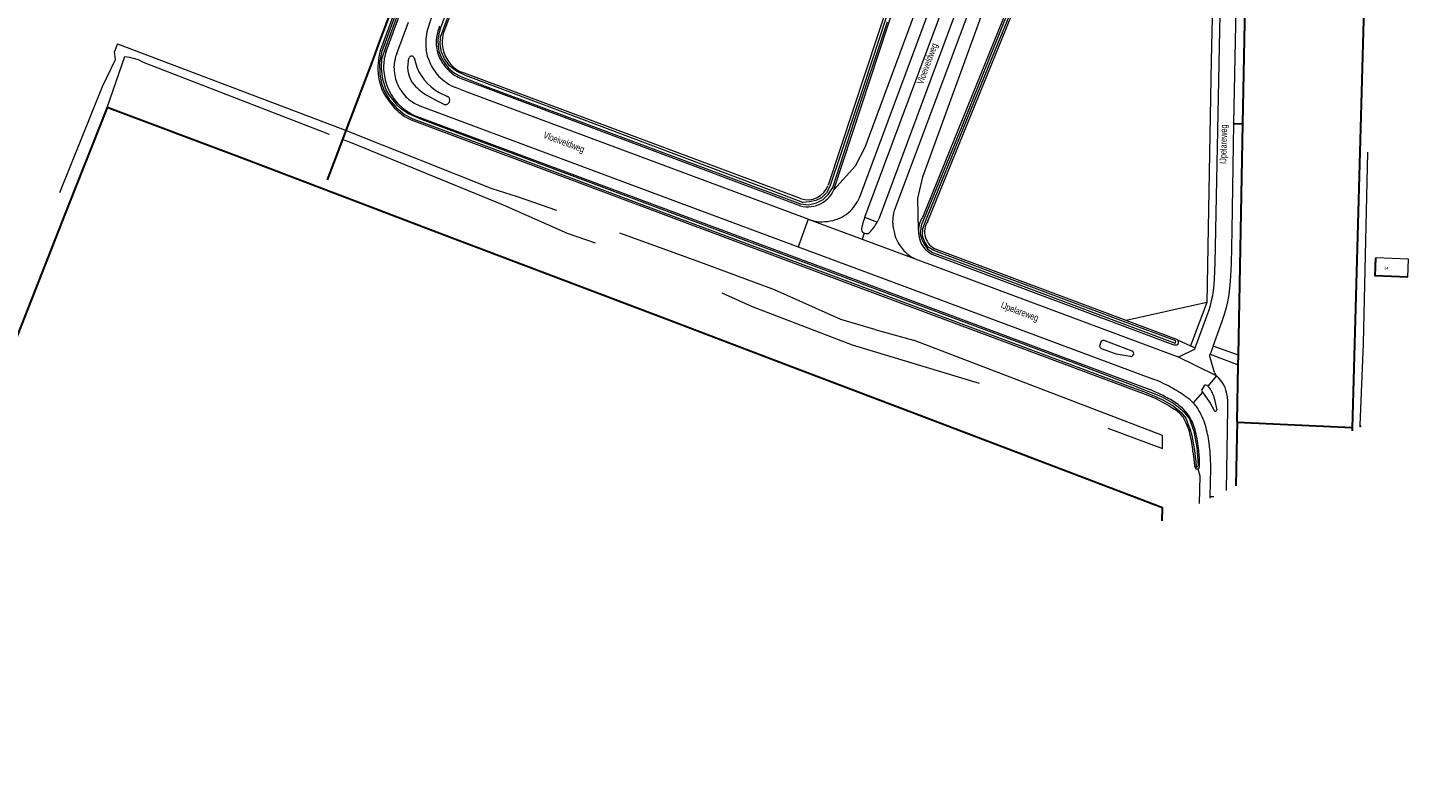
# Model space of a CAD drawing. Header units: metres. Extents: x 120324 to 133000, y 395500 to 402438.
# Tile 92 of 95: x 132410 to 132923, y 400500 to 400781. Entities that reach past the tile are written whole.
import ezdxf

# ---------------------------------------------------------------- set-up
doc = ezdxf.new("R2010")
doc.units = ezdxf.units.M
doc.linetypes.add('DGN2', pattern=[101.410184, 50.705092, -50.705092])
doc.linetypes.add('DGN3', pattern=[152.115276, 101.410184, -50.705092])
for name, color, linetype, lineweight, true_color in [('gg-afsc-hekwerk', 7, 'Continuous', 30, 0x00d228), ('gg-knt-BGT kruinlijn', 7, 'Continuous', 0, 0x787878), ('gg-kntw-bovenkant insteek waterloop', 7, 'Continuous', 0, 0xa0a0ff), ('gg-kntw-waterlijn', 7, 'Continuous', 0, 0xaaebff), ('gt-grn-groengrens', 7, 'Continuous', 0, 0x96c800), ('gt-grn-groengrens NZ', 7, 'DGN2', 0, 0x96c800), ('gt-grn-weggrens', 7, 'Continuous', 0, 0x787878)]:
    doc.layers.add(name, color=color, linetype=linetype, lineweight=lineweight, true_color=true_color)
for name, color, linetype, lineweight in [('gg-anno-huisnummerreeks BGT', 7, 'Continuous', 13), ('gg-anno-openbare ruimte label', 7, 'Continuous', 13), ('gg-bbg-gedigitaliseerde bebouwing', 1, 'Continuous', 0), ('gg-bbg-hoofdgebouw', 1, 'Continuous', 30), ('gg-knt-onverhard', 7, 'DGN3', 0), ('gg-knt-verharding', 7, 'Continuous', 0), ('gg-knt-verharding nz', 7, 'DGN2', 0)]:
    doc.layers.add(name, color=color, linetype=linetype, lineweight=lineweight)
doc.styles.add('StyleArial', font='arial.ttf')

msp = doc.modelspace()

# ---------------------------------------------------------------- linework, layer by layer
at = {"layer": 'gg-afsc-hekwerk'}
for p, q in [((132907.44, 400813.34), (132902.41, 400632.45)), ((132528.43, 400742.93), (132538.55, 400769.59)), ((132858.33, 400745.49), (132861.78, 400745.42)), ((132860.1, 400659.39), (132861.78, 400745.42)), ((132527.16, 400739.6), (132528.43, 400742.93)), ((132521.47, 400724.61), (132527.16, 400739.6)), ((132860.03, 400655.91), (132860.1, 400659.39)), ((132859.62, 400634.86), (132860.03, 400655.91)), ((132859.62, 400634.86), (132859.63, 400634.42)), ((132902.41, 400632.45), (132859.63, 400634.42))]:
    msp.add_line(p, q, dxfattribs=at)
at = {"layer": 'gg-afsc-hekwerk', "flags": 128}
for points in [[(132861.78, 400745.42), (132863.02, 400808.16), (132864.38, 400872.62), (132864.55, 400887.19)], [(132538.55, 400769.59), (132540.63, 400775.07), (132564.72, 400838.97)], [(132439.66, 400751.44), (132425.38, 400715.53), (132406.39, 400667.29), (132339.93, 400500)], [(132831.76, 400597.92), (132831.88, 400602.68), (132745.84, 400635.42), (132693.6, 400655.21), (132646.8, 400673.01), (132562.27, 400704.99), (132528.8, 400717.71), (132488.83, 400733.02), (132439.66, 400751.44)], [(132859.63, 400634.42), (132859.52, 400629.54), (132859.19, 400610.87)], [(132902.41, 400632.45), (132902.41, 400631.28)]]:
    msp.add_lwpolyline(points, dxfattribs=at)
at = {"layer": 'gg-bbg-gedigitaliseerde bebouwing', "flags": 128}
msp.add_lwpolyline([(132923.06, 400688.39), (132923.27, 400695.12), (132911.22, 400695.6)], dxfattribs=at)
at = {"layer": 'gg-bbg-hoofdgebouw', "flags": 128}
msp.add_lwpolyline([(132923.06, 400688.39), (132910.96, 400688.88), (132911.22, 400695.6)], dxfattribs=at)
at = {"layer": 'gg-knt-BGT kruinlijn'}
msp.add_line((132850.02, 400768.87), (132848.35, 400679.06), dxfattribs=at)
at = {"layer": 'gg-knt-BGT kruinlijn', "flags": 128}
for points in [[(132709.69, 400720.83), (132717.75, 400729.77), (132721.38, 400736.66), (132745.71, 400802.6), (132750.24, 400815.86), (132754.6, 400832.81), (132757.28, 400849.17), (132758.2, 400860.39), (132758.64, 400870.58), (132758.28, 400880.16)], [(132741.15, 400705.98), (132740.88, 400717.63), (132742.76, 400725.7), (132766.91, 400792.19), (132771.79, 400806.44), (132775.79, 400820.36), (132778.69, 400833.38), (132780.36, 400844.18), (132782.42, 400871.16), (132783.53, 400879.41)]]:
    msp.add_lwpolyline(points, dxfattribs=at)
at = {"layer": 'gg-knt-onverhard'}
for p, q in [((132443.41, 400775.06), (132442.38, 400772.31)), ((132592.02, 400718.36), (132606.65, 400713.26)), ((132725, 400668.96), (132739.33, 400664.96)), ((132831.88, 400629.57), (132739.33, 400664.96)), ((132831.88, 400624.75), (132831.88, 400629.57))]:
    msp.add_line(p, q, dxfattribs=at)
at = {"layer": 'gg-knt-onverhard', "flags": 128}
for points in [[(132905.38, 400633.47), (132906.56, 400663.83), (132909.85, 400811.02), (132909.92, 400812.64)], [(132155.31, 400500), (132158.58, 400503.87), (132160.67, 400506.56), (132163.6, 400510.62), (132170.42, 400520.5), (132172.79, 400523.72), (132175.05, 400526.59), (132177.62, 400529.65), (132180.27, 400532.65), (132190.27, 400543.54), (132196.23, 400550.29), (132200.14, 400554.84), (132207.23, 400563.25), (132217.59, 400575.66), (132225.21, 400584.93), (132237.11, 400599.72), (132240.92, 400604.36), (132243.49, 400607.42), (132246.43, 400610.84), (132255.03, 400620.59), (132259.95, 400626.35), (132263.13, 400630.21), (132269.4, 400638), (132274.68, 400643.78), (132283.99, 400655.35), (132291.37, 400663.04), (132296.76, 400669.09), (132298.28, 400671.58), (132299.41, 400673.23), (132300.05, 400674.1), (132300.91, 400675.01), (132301.74, 400675.58), (132302.67, 400675.98), (132303.35, 400676.14), (132304.35, 400676.18), (132305.7, 400675.96), (132306.65, 400675.66), (132307.58, 400675.27), (132308.89, 400674.55), (132309.73, 400673.99), (132312.99, 400671.61), (132313.82, 400671.04), (132315.12, 400670.31), (132316.04, 400669.93), (132317, 400669.63), (132318.89, 400669.12), (132320.47, 400668.81), (132321.46, 400668.72), (132322.46, 400668.7), (132325.31, 400668.88), (132326.01, 400668.88), (132327.01, 400668.78), (132327.99, 400668.59), (132329.58, 400668.13), (132332.17, 400667.2), (132334.02, 400666.44), (132336.06, 400665.47), (132343.45, 400661.7), (132344.91, 400660.86), (132346.9, 400659.54), (132348.5, 400658.33), (132349.25, 400657.67), (132350.36, 400656.5), (132352, 400654.55), (132353.38, 400653.11), (132354.89, 400651.64), (132355.79, 400650.89), (132356.63, 400650.37), (132358.4, 400649.42), (132360.11, 400648.33), (132360.93, 400647.87), (132361.85, 400647.49), (132363.55, 400646.88), (132364.47, 400646.48), (132366.52, 400645.37), (132367.12, 400644.94), (132367.81, 400644.23), (132368.38, 400643.43), (132368.88, 400642.56), (132369.3, 400641.65), (132369.67, 400640.33), (132369.84, 400639.34), (132370.07, 400636.8), (132370.11, 400634.99), (132370.06, 400631.34), (132369.96, 400629.9), (132369.63, 400627.29), (132370.74, 400618.31), (132371.37, 400616.63), (132372.55, 400615.03), (132373.81, 400613.98), (132375.48, 400613.3), (132377.08, 400613.03), (132378.6, 400613.52), (132379.65, 400614.62), (132380.83, 400616.38), (132386.96, 400631.85), (132399.09, 400662.89), (132437.9, 400759.22), (132442.64, 400769.24), (132442.38, 400772.31)], [(132443.41, 400775.06), (132526.23, 400743.81), (132528.43, 400742.93)], [(132439.66, 400751.44), (132446.2, 400770.46), (132447.9, 400770.21), (132448.74, 400769.92), (132451.17, 400769.27), (132452.98, 400768.29), (132527.16, 400739.6)], [(132528.43, 400742.93), (132582.57, 400721.36), (132592.02, 400718.36)], [(132527.16, 400739.6), (132529.91, 400738.53), (132586.8, 400715.25), (132610.57, 400704.77), (132649.52, 400691.14), (132679.4, 400677.5), (132716.48, 400663.25), (132779.82, 400644.23), (132831.88, 400624.75)], [(132725, 400668.96), (132712.3, 400672.74), (132687.64, 400683.72), (132658.93, 400694.32), (132606.65, 400713.26)], [(132905.77, 400632.87), (132905.38, 400633.47)]]:
    msp.add_lwpolyline(points, dxfattribs=at)
at = {"layer": 'gg-knt-verharding'}
for p, q in [((132721.26, 400710.66), (132755.41, 400802.32)), ((132547.3, 400771.56), (132551.58, 400783.1)), ((132551.48, 400768.64), (132551.85, 400769.96)), ((132553.68, 400769.93), (132554.19, 400768.17)), ((132563.04, 400757.05), (132566.14, 400755.6)), ((132566.79, 400753.65), (132566.58, 400753.31)), ((132719.08, 400717.79), (132718.47, 400716.53)), ((132700.2, 400709.94), (132699.74, 400710.12)), ((132708.37, 400709.31), (132709.41, 400709.53)), ((132721.26, 400710.66), (132725.8, 400708.88)), ((132720.84, 400704.85), (132721.02, 400704.77)), ((132721.02, 400704.77), (132721.21, 400704.72)), ((132721.21, 400704.72), (132721.69, 400704.65)), ((132696.41, 400699.73), (132723.51, 400689.65)), ((132740.88, 400694.81), (132837.36, 400658.9)), ((132723.51, 400689.65), (132828.14, 400650.69)), ((132808.92, 400664.28), (132808.53, 400663.17)), ((132820.64, 400660.98), (132810.13, 400664.9)), ((132850.69, 400662.85), (132849.59, 400659.82)), ((132849.59, 400659.82), (132860.03, 400655.91)), ((132860.1, 400659.39), (132850.69, 400662.85)), ((132849.63, 400606.96), (132849.78, 400617.37)), ((132849.78, 400617.37), (132849.8, 400618.66)), ((132849.62, 400606.36), (132849.63, 400606.96))]:
    msp.add_line(p, q, dxfattribs=at)
at = {"layer": 'gg-knt-verharding', "flags": 128}
for points in [[(132858.33, 400745.49), (132860.81, 400868.13), (132860.79, 400874.56)], [(132844.02, 400662.17), (132847.03, 400670.18), (132848.41, 400673.94), (132849.07, 400675.91), (132849.66, 400677.9), (132850.13, 400679.77), (132850.53, 400681.66), (132850.83, 400683.54), (132851.05, 400685.42), (132851.24, 400687.76), (132851.46, 400693.64), (132854.82, 400860.39)], [(132732.28, 400713.21), (132764.54, 400799.67), (132765.36, 400801.96), (132769.74, 400815.85), (132771.87, 400824.77), (132773.77, 400833.39)], [(132752.51, 400807.58), (132747.18, 400793.06), (132719.08, 400717.79)], [(132759.8, 400799.8), (132726.5, 400710.37), (132725.8, 400708.88)], [(132560.56, 400785.76), (132559.83, 400783.88), (132558.68, 400780.47)], [(132564.65, 400752.67), (132561.91, 400754.05), (132558.52, 400755.96)], [(132699.74, 400710.12), (132573.39, 400757.14), (132569.03, 400758.83)], [(132555.83, 400752.13), (132640.17, 400720.67), (132696.41, 400699.73)], [(132850.69, 400662.85), (132854.11, 400672.1), (132854.94, 400674.63), (132855.66, 400677.19), (132856.14, 400679.21), (132856.53, 400681.25), (132856.8, 400683.1), (132857.17, 400686.94), (132857.29, 400688.92), (132857.47, 400693.41), (132857.75, 400705.77), (132858.33, 400745.49)], [(132721.26, 400710.66), (132720.53, 400708.61), (132719.99, 400706.5)], [(132731.61, 400708.65), (132731.73, 400710.44), (132732.03, 400712.2), (132732.28, 400713.21)], [(132809.13, 400661.91), (132813.86, 400660.17), (132814.6, 400659.93), (132815.35, 400659.77), (132819.86, 400659.02)], [(132837.36, 400658.9), (132837.76, 400658.81), (132838.15, 400658.91), (132843.51, 400661.6), (132843.83, 400661.83), (132844.02, 400662.17)], [(132851.25, 400652.97), (132849.62, 400658.55), (132849.52, 400659.18), (132849.59, 400659.82)], [(132847.35, 400648.05), (132846.36, 400646.4), (132846.69, 400645.67)], [(132853.44, 400650.19), (132852.75, 400651.01), (132851.98, 400651.75)], [(132846.69, 400645.67), (132849.07, 400642.41), (132849.64, 400641.56), (132851.12, 400638.88)], [(132850.78, 400644.42), (132851.49, 400641.87), (132852.07, 400639.17)], [(132855.7, 400609.23), (132856.18, 400639.39)], [(132849.8, 400618.66), (132849.76, 400620.72), (132849.58, 400623.48), (132849.38, 400625.59), (132849.06, 400627.7)]]:
    msp.add_lwpolyline(points, dxfattribs=at)
at = {"layer": 'gg-knt-verharding'}
for centre, radius, start, end in [((132578.8, 400775.2), 20.79, 165.3189, 185.8386), ((132559.19, 400766.33), 12.99, 156.2695, 179.2141), ((132571.76, 400774.37), 13.71, 185.3751, 206.8182), ((132562.22, 400766.47), 16.01, 179.8563, 201.4885), ((132561.62, 400766.54), 10.36, 168.2854, 220.2647), ((132552.76, 400769.55), 0.994, 22.5271, 155.7139), ((132571.32, 400772.73), 17.73, 194.9056, 242.161), ((132575.36, 400774.94), 17.22, 203.0827, 223.2204), ((132561.39, 400766), 15.07, 200.968, 224.3287), ((132577.01, 400776.93), 19.79, 224.1611, 246.2072), ((132560.83, 400765.69), 14.45, 225.0207, 249.7601), ((132568.27, 400772.92), 19.56, 221.9319, 240.1115), ((132565.43, 400754.28), 1.5, 334.9748, 61.4018), ((132565.3, 400753.94), 1.43, 243.0277, 333.6463), ((132705.26, 400723.47), 14.92, 318.6337, 332.2826), ((132705.39, 400723.95), 14.94, 249.6953, 266.2878), ((132705.25, 400726.36), 17.34, 267.2689, 280.3785), ((132705.94, 400723.83), 14.72, 283.6091, 300.5054), ((132706.54, 400722.78), 13.5, 300.6008, 317.2674), ((132721.56, 400706.27), 1.59, 171.5932, 243.1915), ((132722.01, 400706.14), 1.52, 257.8906, 317.2254), ((132710.1, 400717.18), 17.76, 317.1699, 332.1208), ((132749.31, 400709.37), 17.71, 182.3054, 195.0361), ((132743.67, 400707.32), 11.74, 192.5243, 208.5878), ((132748.08, 400709.41), 16.62, 207.6353, 225.0086), ((132746.05, 400708.13), 14.28, 227.1443, 248.7883), ((132809.49, 400662.86), 1.01, 161.8463, 249.3412), ((132809.86, 400663.92), 1.01, 74.8429, 158.9321), ((132820.11, 400660.06), 1.07, 256.2107, 59.9954), ((132853.53, 400653.5), 2.34, 193.2047, 228.5153), ((132806.98, 400596.06), 58.58, 61.5634, 68.8281), ((132813.79, 400607.55), 45.23, 53.6751, 62.215), ((132848.01, 400647.3), 1.01, 42.7562, 131.2053), ((132843.45, 400642.6), 7.55, 13.9181, 45.4156), ((132843.31, 400642.15), 12.93, 24.0145, 38.4397), ((132831.16, 400629.96), 16.9, 44.0837, 56.1231), ((132840.5, 400641.97), 15.6, 6.3557, 20.414), ((132833.76, 400640.64), 22.45, 356.8214, 7.8342), ((132831.2, 400629.99), 16.85, 38.1157, 44.1156), ((132822.36, 400625.53), 26.64, 18.6556, 33.9242), ((132851.55, 400639.16), 0.518, 213.0934, 1.1544), ((132809.32, 400621.89), 40.16, 8.3074, 17.6159)]:
    msp.add_arc(centre, radius, start, end, dxfattribs=at)
at = {"layer": 'gg-knt-verharding nz', "flags": 128}
msp.add_lwpolyline([(132849.63, 400606.96), (132850.9, 400606.96)], dxfattribs=at)
at = {"layer": 'gg-kntw-bovenkant insteek waterloop'}
for p, q in [((132565.52, 400838.67), (132541.26, 400772.92)), ((132733.67, 400801.71), (132707.61, 400722.54)), ((132781.56, 400806.32), (132742.66, 400710.62)), ((132744.66, 400709.25), (132783.71, 400805.39)), ((132709.69, 400720.83), (132736.14, 400800.97)), ((132571.2, 400762.18), (132696.36, 400715.25)), ((132697.32, 400717.59), (132571.38, 400764.53)), ((132746.15, 400696.93), (132835.71, 400663.43)), ((132818.36, 400672.34), (132747.9, 400698.72)), ((132837.22, 400665.28), (132818.36, 400672.34)), ((132837.6, 400663.47), (132837.87, 400664.09))]:
    msp.add_line(p, q, dxfattribs=at)
at = {"layer": 'gg-kntw-bovenkant insteek waterloop', "flags": 128}
for points in [[(132587.46, 400844.62), (132588.03, 400844.35), (132588.44, 400843.07), (132565.34, 400781.12)], [(132543.29, 400772.28), (132567.46, 400837.87), (132567.31, 400839.38), (132566.9, 400839.61), (132565.52, 400838.67)], [(132552.55, 400746.86), (132718.7, 400684.75), (132826.45, 400644.57), (132829.34, 400643.32), (132832.16, 400641.91), (132834.25, 400640.73), (132836.24, 400639.39)], [(132553.83, 400748.54), (132719.62, 400686.86), (132827.18, 400646.68)], [(132843.18, 400623.59), (132843.51, 400620.95), (132843.76, 400618.31), (132844.32, 400617.18), (132845.05, 400617.26)], [(132845.05, 400617.26), (132845.33, 400617.3), (132845.65, 400618.13), (132845.63, 400621.05), (132845.41, 400623.96)]]:
    msp.add_lwpolyline(points, dxfattribs=at)
at = {"layer": 'gg-kntw-bovenkant insteek waterloop'}
for centre, radius, start, end in [((132577.5, 400775.48), 15.59, 156.6851, 183.0026), ((132575.66, 400776.01), 11.52, 153.6439, 173.3256), ((132575.81, 400775.78), 11.69, 172.2662, 193.9809), ((132563.22, 400766.12), 22.99, 162.7973, 172.8341), ((132559.1, 400766.74), 16.75, 160.6922, 178.5899), ((132574.78, 400775.45), 12.88, 183.4961, 208.7992), ((132577.44, 400776.11), 13.35, 193.6896, 217.4246), ((132563.27, 400766.11), 23.04, 172.8122, 183.337), ((132561.52, 400766.49), 19.17, 178.0229, 196.9962), ((132576.86, 400776.19), 15.06, 207.4645, 228.1834), ((132576.32, 400775.71), 12.23, 219.1028, 246.1268), ((132558.71, 400765.46), 18.45, 182.1695, 205.0762), ((132562.61, 400766.46), 20.22, 196.0055, 218.3356), ((132577, 400776.15), 15.13, 227.7023, 247.4586), ((132566.06, 400769.58), 26.87, 206.3835, 225.1153), ((132562.21, 400766.86), 20.15, 219.9339, 245.4187), ((132560.18, 400764), 18.76, 225.8157, 246.007), ((132700.04, 400725.16), 10.57, 249.6165, 335.8141), ((132699.88, 400725.44), 8.26, 251.8965, 339.4069), ((132750.78, 400705.41), 9.65, 147.2733, 176.5839), ((132750.42, 400705.26), 7.01, 145.2359, 248.9535), ((132750.79, 400705.4), 9.66, 176.567, 241.3152), ((132836.61, 400665.54), 2.3, 246.9247, 295.7341), ((132836.6, 400664.16), 1.27, 356.8265, 60.8211), ((132804.46, 400591.19), 59.96, 60.8536, 67.7329), ((132821.46, 400619.45), 27.02, 51.7043, 63.151), ((132829.69, 400628.91), 12.36, 37.1564, 57.9787), ((132827.49, 400627.07), 17.3, 33.356, 51.7464), ((132819.36, 400624.51), 23.41, 14.056, 30.4702), ((132823.15, 400625.94), 21.6, 13.3559, 29.5327), ((132794.41, 400618.76), 49.02, 5.6535, 13.4905), ((132799.01, 400619.27), 46.63, 5.7693, 14.48)]:
    msp.add_arc(centre, radius, start, end, dxfattribs=at)
at = {"layer": 'gg-kntw-waterlijn', "flags": 128}
for points in [[(132557.42, 400815.02), (132544.82, 400780.68), (132541.61, 400771.92), (132540.81, 400768.08), (132540.95, 400763.79), (132541.52, 400760.52), (132542.52, 400757.64), (132544.6, 400754.34), (132546.97, 400751.46), (132550.11, 400748.85), (132553.21, 400747.19), (132573.64, 400739.64), (132637.4, 400715.85), (132690.83, 400695.91), (132818.99, 400648.08), (132825.16, 400645.78), (132831.69, 400642.98), (132835.8, 400640.62), (132838.75, 400638.15), (132840.5, 400635.99), (132842.16, 400631.72), (132842.83, 400629.58), (132843.67, 400624.8), (132844.22, 400619.94), (132844.42, 400618.02), (132844.67, 400617.81), (132845.23, 400618.49), (132844.76, 400625.19), (132843.61, 400631.14), (132841.86, 400635.92), (132840.36, 400637.88), (132838.47, 400639.46), (132836.02, 400641.5), (132831.85, 400643.83), (132820.64, 400648.32), (132801.14, 400655.78), (132642.52, 400714.83), (132556.77, 400746.83), (132551.6, 400749.04), (132549.13, 400750.73), (132547.6, 400752.02), (132544.43, 400756.13), (132543.29, 400758.03), (132542.12, 400761.88), (132541.57, 400766.04), (132541.73, 400769.49), (132543.26, 400774.28), (132555.1, 400806.34)], [(132572.85, 400805.93), (132563.56, 400781.01), (132562.86, 400778.84), (132562.52, 400776.46), (132562.58, 400774.38), (132562.88, 400772.23), (132563.59, 400770.44), (132564.71, 400768.41), (132566.36, 400766.25), (132568.7, 400764.2), (132570.79, 400763.04), (132580.14, 400759.38), (132624.95, 400742.67), (132697.28, 400715.71), (132700.24, 400715.31), (132703.23, 400715.98), (132705.73, 400717.24), (132707.62, 400719.12), (132709.29, 400721.72), (132717.34, 400746.59), (132729.67, 400783.31)], [(132732.02, 400793.68), (132720.92, 400759.98), (132708.28, 400722.09), (132706.97, 400719.8), (132705.12, 400717.95), (132702.98, 400716.94), (132700.61, 400716.43), (132698.14, 400716.19), (132691.32, 400718.71), (132614.01, 400747.84), (132572.76, 400763.38), (132569.49, 400764.91), (132566.86, 400766.92), (132564.98, 400769.56), (132563.89, 400772), (132563.4, 400774.83), (132563.51, 400777.63), (132573.18, 400803.91)], [(132836.82, 400664.79), (132817.39, 400671.95), (132746.88, 400698.3), (132744.79, 400699.61), (132743.4, 400701.73), (132742.72, 400703.74), (132742.78, 400706.55), (132744.38, 400710.69), (132769.83, 400772.94), (132783.41, 400806.14)], [(132774.79, 400787.71), (132757.26, 400744.35), (132742.16, 400707.65), (132741.79, 400704.57), (132742.36, 400702.37), (132743.25, 400700.65), (132744.5, 400698.98), (132746.44, 400697.63), (132755.28, 400694.32), (132836.57, 400663.94), (132836.82, 400664.79)]]:
    msp.add_lwpolyline(points, dxfattribs=at)
at = {"layer": 'gt-grn-groengrens'}
for p, q in [((132848.35, 400679.06), (132818.36, 400672.34)), ((132837.22, 400665.28), (132842.29, 400662.96)), ((132842.29, 400662.96), (132844.02, 400662.17)), ((132845.05, 400617.26), (132845.75, 400614.63)), ((132845.75, 400614.63), (132845.48, 400604.4))]:
    msp.add_line(p, q, dxfattribs=at)
at = {"layer": 'gt-grn-groengrens', "flags": 128}
msp.add_lwpolyline([(132842.87, 400892.44), (132847, 400877.79), (132851.02, 400873.47), (132850.86, 400806.43), (132850.02, 400768.87)], dxfattribs=at)
at = {"layer": 'gt-grn-groengrens NZ'}
msp.add_line((132848.35, 400679.06), (132842.29, 400662.96), dxfattribs=at)
at = {"layer": 'gt-grn-weggrens'}
for p, q in [((132700.2, 400709.94), (132696.41, 400699.73)), ((132700.2, 400709.94), (132720.18, 400702.51)), ((132721.02, 400704.77), (132720.18, 400702.51)), ((132720.18, 400702.51), (132740.88, 400694.81)), ((132851.98, 400651.75), (132837.36, 400658.9)), ((132851.98, 400651.75), (132848.75, 400647.98)), ((132846.69, 400645.67), (132843.3, 400641.72)), ((132905.32, 400632.66), (132905.38, 400633.47))]:
    msp.add_line(p, q, dxfattribs=at)

# ---------------------------------------------------------------- texts
at = {"layer": 'gg-anno-huisnummerreeks BGT', "insert": (132915.06, 400691.24), "char_height": 1, "attachment_point": 8, "rotation": 357.8, "line_spacing_factor": 0.8, "style": 'StyleArial'}
msp.add_mtext('{\\C256;34}', dxfattribs=at)
at = {"layer": 'gg-anno-openbare ruimte label', "char_height": 2.5, "attachment_point": 5, "line_spacing_factor": 0.8, "style": 'StyleArial'}
for s, insert, rotation in [('{\\W0.68;\\C256;Vloeiveldweg}', (132744.75, 400767.58), 69.6), ('{\\W0.68;\\C256;Vloeiveldweg}', (132609.28, 400738.25), 339.6), ('{\\W0.68;\\C256;IJpelareweg}', (132854.87, 400737.83), 88.9), ('{\\W0.68;\\C256;IJpelareweg}', (132778.7, 400675.32), 339.6)]:
    msp.add_mtext(s, dxfattribs=dict(at, insert=insert, rotation=rotation))

doc.saveas('drawing.dxf')
